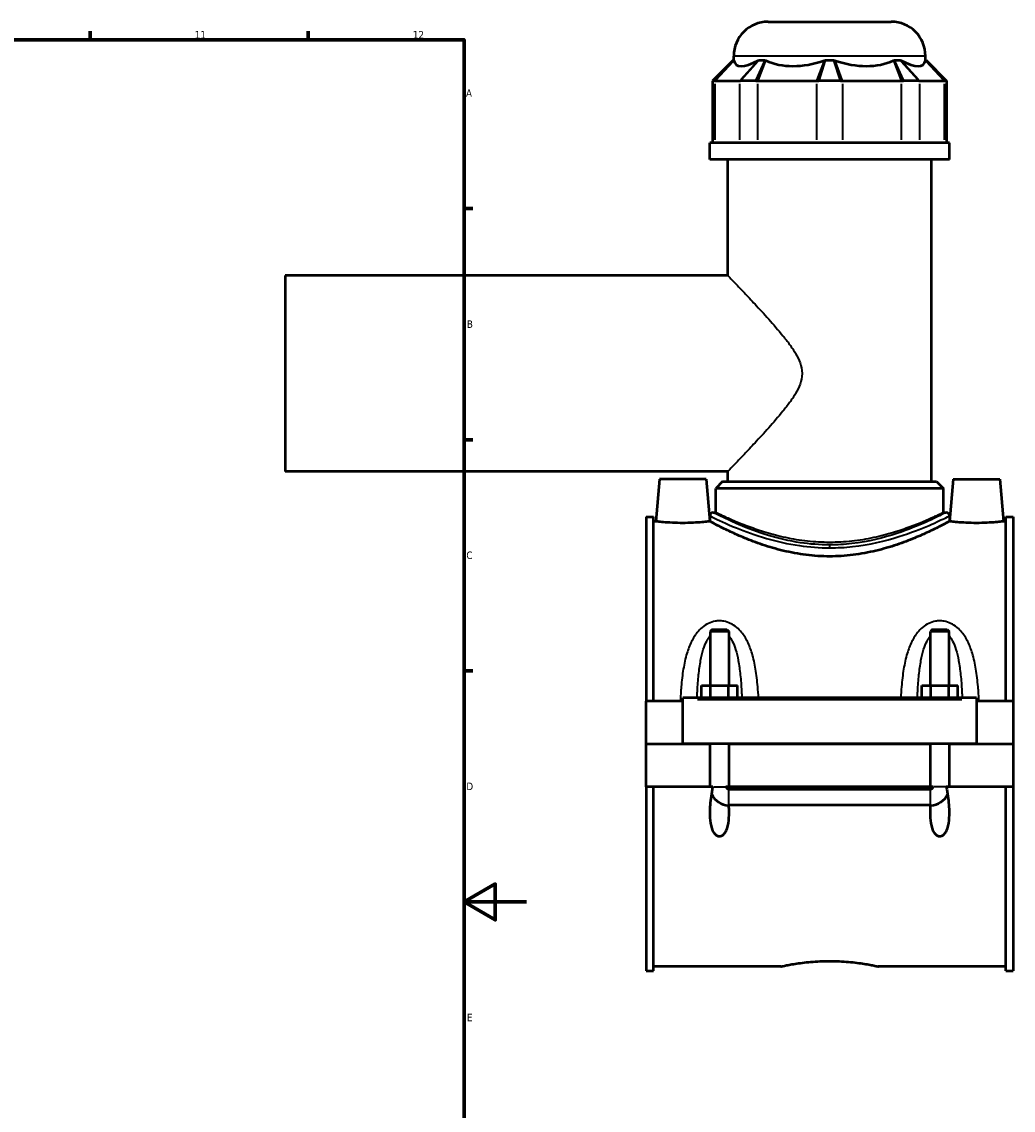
# Model space of a CAD drawing. Header units: millimetres. Extents: x -277 to 997, y -139 to 1166.
# Tile 6 of 8: x 679 to 997, y 230 to 580. Entities that reach past the tile are written whole.
import ezdxf

# ---------------------------------------------------------------- set-up
doc = ezdxf.new("R2010")
doc.units = ezdxf.units.MM
for name, color, linetype, lineweight in [('Border (ANSI)', 7, 'Continuous', 70), ('Visible (ANSI)', 7, 'Continuous', 50), ('Visible Narrow (ANSI)', 7, 'Continuous', 35)]:
    doc.layers.add(name, color=color, linetype=linetype, lineweight=lineweight)
doc.styles.add('Note Text (ANSI)', font='tahoma.ttf')

# ---------------------------------------------------------------- blocks, each defined once
blk = doc.blocks.new('Borders Default Border')
at = {"layer": 'Border (ANSI)'}
for p, q in [((700.83, 574), (700.83, 576.8)), ((770.92, 574), (770.92, 576.8)), ((821, 519.75), (823.8, 519.75)), ((821, 445.5), (823.8, 445.5)), ((821, 371.25), (823.8, 371.25))]:
    blk.add_line(p, q, dxfattribs=at)
at = {"layer": 'Border (ANSI)', "flags": 128}
for points in [[(20, 20), (20, 574), (821, 574), (821, 20), (20, 20)], [(841, 297), (821, 297), (831, 302.77), (831, 291.23), (821, 297)]]:
    blk.add_lwpolyline(points, dxfattribs=at)
at = {"layer": 'Border (ANSI)', "color": 5, "true_color": 0x0000ff, "char_height": 2.4, "attachment_point": 7, "style": 'Note Text (ANSI)'}
for s, insert in [('11', (734.43, 574.4)), ('12', (804.52, 574.4)), ('A', (821.58, 555.68)), ('B', (821.87, 481.43)), ('C', (821.71, 407.13)), ('D', (821.72, 332.93)), ('E', (821.91, 258.68))]:
    blk.add_mtext(s, dxfattribs=dict(at, insert=insert))

msp = doc.modelspace()

# ---------------------------------------------------------------- linework, layer by layer
at = {"layer": 'Visible (ANSI)'}
for p, q in [((918.65, 579.77), (958.25, 579.77)), ((907.45, 567.38), (900.85, 560.78)), ((907.45, 567.38), (907.68, 567.38)), ((907.65, 567.38), (907.65, 568.77)), ((915.71, 567.38), (917.67, 567.38)), ((937.06, 567.38), (939.84, 567.38)), ((959.22, 567.38), (961.19, 567.38)), ((969.22, 567.38), (969.44, 567.38)), ((969.25, 567.38), (969.25, 568.77)), ((969.44, 567.38), (976.04, 560.78)), ((901.42, 560.78), (900.85, 560.78)), ((900.85, 560.78), (900.85, 540.83)), ((901.42, 560.78), (901.69, 560.78)), ((901.69, 560.78), (909.48, 560.78)), ((909.48, 560.78), (909.81, 560.78)), ((914.72, 560.78), (909.81, 560.78)), ((914.72, 560.78), (915.43, 560.78)), ((915.43, 560.78), (934.24, 560.78)), ((934.24, 560.78), (934.98, 560.78)), ((941.92, 560.78), (934.98, 560.78)), ((941.92, 560.78), (942.66, 560.78)), ((942.66, 560.78), (961.46, 560.78)), ((961.46, 560.78), (962.18, 560.78)), ((967.09, 560.78), (962.18, 560.78)), ((967.09, 560.78), (967.42, 560.78)), ((967.42, 560.78), (975.2, 560.78)), ((975.2, 560.78), (975.48, 560.78)), ((976.04, 560.78), (975.48, 560.78)), ((976.04, 560.78), (976.04, 540.83)), ((976.95, 540.83), (899.95, 540.83)), ((899.95, 535.52), (899.95, 540.83)), ((976.95, 535.52), (976.95, 540.83)), ((976.95, 535.52), (899.95, 535.52)), ((905.72, 498.27), (905.72, 535.52)), ((971.17, 432.02), (971.17, 535.52)), ((763.45, 498.27), (763.45, 435.27)), ((905.72, 498.27), (763.45, 498.27)), ((905.72, 435.27), (763.45, 435.27)), ((905.72, 432.02), (905.72, 435.27)), ((883.75, 432.77), (882.57, 419.27)), ((898.75, 432.77), (883.75, 432.77)), ((898.75, 432.77), (899.93, 419.27)), ((904.07, 432.02), (901.87, 429.82)), ((904.07, 432.02), (972.82, 432.02)), ((972.82, 432.02), (975.02, 429.82)), ((978.15, 432.77), (976.97, 419.27)), ((978.15, 432.77), (993.15, 432.77)), ((993.15, 432.77), (994.33, 419.27)), ((975.02, 429.82), (901.87, 429.82)), ((901.87, 422.13), (901.87, 429.82)), ((975.02, 422.13), (975.02, 429.82)), ((879.45, 420.7), (879.45, 361.52)), ((879.45, 420.7), (881.81, 420.7)), ((881.81, 361.52), (881.81, 420.7)), ((899.95, 421.03), (899.95, 419.27)), ((901.05, 422.13), (901.87, 422.13)), ((975.02, 422.13), (975.85, 422.13)), ((976.95, 421.03), (976.95, 419.27)), ((995.09, 361.52), (995.09, 420.7)), ((995.09, 420.7), (997.45, 420.7)), ((997.45, 420.7), (997.45, 361.52)), ((882.57, 419.27), (881.81, 419.27)), ((899.95, 419.27), (899.93, 419.27)), ((976.97, 419.27), (976.95, 419.27)), ((995.09, 419.27), (994.33, 419.27)), ((900.65, 384.48), (900.05, 383.88)), ((900.05, 383.88), (900.05, 366.52)), ((906.05, 383.88), (900.05, 383.88)), ((900.65, 384.48), (905.45, 384.48)), ((905.45, 384.48), (906.05, 383.88)), ((906.05, 383.88), (906.05, 366.52)), ((971.45, 384.48), (970.85, 383.88)), ((970.85, 366.52), (970.85, 383.88)), ((976.85, 383.88), (970.85, 383.88)), ((971.45, 384.48), (976.25, 384.48)), ((976.25, 384.48), (976.85, 383.88)), ((976.85, 366.52), (976.85, 383.88)), ((897.27, 362.52), (897.27, 366.52)), ((897.27, 366.52), (900.16, 366.52)), ((900.16, 362.52), (900.16, 366.52)), ((900.16, 366.52), (905.93, 366.52)), ((905.93, 362.52), (905.93, 366.52)), ((905.93, 366.52), (908.82, 366.52)), ((908.82, 362.52), (908.82, 366.52)), ((968.07, 362.52), (968.07, 366.52)), ((968.07, 366.52), (970.96, 366.52)), ((970.96, 362.52), (970.96, 366.52)), ((970.96, 366.52), (976.73, 366.52)), ((976.73, 362.52), (976.73, 366.52)), ((976.73, 366.52), (979.62, 366.52)), ((979.62, 362.52), (979.62, 366.52)), ((891.25, 361.52), (879.45, 361.52)), ((879.45, 347.82), (879.45, 361.52)), ((891.25, 362.02), (891.25, 362.52)), ((985.65, 362.52), (891.25, 362.52)), ((891.25, 347.82), (891.25, 362.02)), ((985.65, 362.52), (985.65, 362.02)), ((985.65, 362.02), (985.65, 347.82)), ((997.45, 361.52), (985.65, 361.52)), ((997.45, 361.52), (997.45, 347.82)), ((879.45, 347.82), (891.25, 347.82)), ((879.45, 334.02), (879.45, 347.72)), ((900.05, 347.72), (879.45, 347.72)), ((985.65, 347.82), (891.25, 347.82)), ((900.05, 347.82), (900.05, 347.72)), ((900.05, 334.02), (900.05, 347.72)), ((906.05, 347.82), (906.05, 347.72)), ((906.05, 347.72), (906.05, 334.02)), ((970.85, 347.72), (906.05, 347.72)), ((970.85, 347.72), (970.85, 347.82)), ((970.85, 334.02), (970.85, 347.72)), ((976.85, 347.72), (976.85, 347.82)), ((976.85, 347.72), (976.85, 334.02)), ((997.45, 347.72), (976.85, 347.72)), ((985.65, 347.82), (997.45, 347.82)), ((997.45, 347.72), (997.45, 334.02)), ((900.05, 334.02), (879.45, 334.02)), ((879.45, 334.02), (879.45, 274.84)), ((881.81, 274.84), (881.81, 334.02)), ((900.97, 334.02), (900.05, 334.02)), ((906.05, 334.02), (905.12, 334.02)), ((970.85, 334.02), (906.05, 334.02)), ((906.05, 333.24), (970.85, 333.24)), ((971.77, 334.02), (970.85, 334.02)), ((976.85, 334.02), (975.92, 334.02)), ((997.45, 334.02), (976.85, 334.02)), ((995.09, 274.84), (995.09, 334.02)), ((997.45, 334.02), (997.45, 274.84)), ((970.85, 328.11), (906.05, 328.11)), ((922.77, 276.27), (881.81, 276.27)), ((995.09, 276.27), (954.13, 276.27)), ((879.45, 274.84), (881.81, 274.84)), ((995.09, 274.84), (997.45, 274.84))]:
    msp.add_line(p, q, dxfattribs=at)
for centre, radius, start, end in [((918.65, 568.77), 11, 90, 180), ((958.25, 568.77), 11, 0, 90), ((901.05, 421.03), 1.1, 90, 180), ((975.85, 421.03), 1.1, 0, 90), ((906.05, 334.02), 6, 203.4904, 269.1665), ((970.85, 334.02), 6, 270.8335, 336.5096)]:
    msp.add_arc(centre, radius, start, end, dxfattribs=at)
for major_axis, ratio, start_param, end_param in [((-30.21, -30.21), 0.198912, 6.142785, 6.816284), ((25.61, 25.61), 0.668179, 3.393892, 4.067391), ((-25.61, 25.61), 0.668179, 2.215795, 2.889293), ((-30.21, 30.21), 0.198912, 2.608494, 3.281993)]:
    msp.add_ellipse((938.45, 596.35), major_axis=major_axis, ratio=ratio, start_param=start_param, end_param=end_param, dxfattribs=at)
for points in [[(907.68, 567.38), (907.68, 567.35), (907.69, 567.31), (907.7, 567.28)], [(915.49, 567.28), (915.56, 567.31), (915.63, 567.35), (915.71, 567.38)], [(917.67, 567.38), (917.76, 567.35), (917.84, 567.31), (917.92, 567.28)], [(936.73, 567.28), (936.84, 567.31), (936.95, 567.35), (937.06, 567.38)], [(939.84, 567.38), (939.95, 567.35), (940.06, 567.31), (940.17, 567.28)], [(958.97, 567.28), (959.06, 567.31), (959.14, 567.35), (959.22, 567.38)], [(961.19, 567.38), (961.26, 567.35), (961.34, 567.31), (961.41, 567.28)], [(969.2, 567.28), (969.21, 567.31), (969.21, 567.35), (969.22, 567.38)], [(906.05, 328.11), (906.02, 328.11), (905.99, 328.11), (905.95, 328.11)], [(970.94, 328.11), (970.91, 328.11), (970.88, 328.11), (970.85, 328.11)]]:
    msp.add_open_spline(points, degree=3, dxfattribs=at)
for points, knots in [([(891.25, 418.73), (890.15, 418.73), (888.99, 418.76), (886.84, 418.86), (885.87, 418.93), (884.33, 419.07), (883.67, 419.14), (882.78, 419.24), (882.57, 419.27), (882.57, 419.27)], [2.625916, 2.625916, 2.625916, 2.625916, 2.95436, 2.95436, 3.282804, 3.282804, 3.610839, 3.610839, 3.938874, 3.938874, 3.938874, 3.938874]), ([(899.93, 419.27), (899.93, 419.27), (899.71, 419.24), (898.83, 419.14), (898.16, 419.07), (896.63, 418.93), (895.65, 418.86), (893.51, 418.76), (892.34, 418.73), (891.25, 418.73)], [6.56479, 6.56479, 6.56479, 6.56479, 6.892825, 6.892825, 7.22086, 7.22086, 7.549304, 7.549304, 7.877748, 7.877748, 7.877748, 7.877748]), ([(938.45, 408.02), (935.97, 408.02), (933.42, 408.17), (928.41, 408.8), (925.93, 409.26), (921.21, 410.39), (918.96, 411.06), (914.81, 412.46), (912.91, 413.19), (909.55, 414.57), (907.96, 415.28), (905.15, 416.59), (903.93, 417.2), (901.95, 418.21), (901.19, 418.61), (900.19, 419.14), (899.95, 419.27), (899.95, 419.27)], [0, 0, 0, 0, 0.744187, 0.744187, 1.488373, 1.488373, 2.23256, 2.23256, 2.976747, 2.976747, 3.718075, 3.718075, 4.459403, 4.459403, 5.200731, 5.200731, 5.94206, 5.94206, 5.94206, 5.94206]), ([(976.95, 419.27), (976.95, 419.27), (976.71, 419.14), (975.71, 418.61), (974.95, 418.21), (972.97, 417.2), (971.74, 416.59), (968.93, 415.28), (967.35, 414.57), (963.99, 413.19), (962.09, 412.46), (957.93, 411.06), (955.69, 410.39), (950.96, 409.26), (948.49, 408.8), (943.47, 408.17), (940.93, 408.02), (938.45, 408.02)], [17.826179, 17.826179, 17.826179, 17.826179, 18.567508, 18.567508, 19.308836, 19.308836, 20.050164, 20.050164, 20.791492, 20.791492, 21.535679, 21.535679, 22.279866, 22.279866, 23.024052, 23.024052, 23.768239, 23.768239, 23.768239, 23.768239]), ([(985.65, 418.73), (984.55, 418.73), (983.39, 418.76), (981.24, 418.86), (980.27, 418.93), (978.73, 419.07), (978.07, 419.14), (977.18, 419.24), (976.97, 419.27), (976.97, 419.27)], [0, 0, 0, 0, 0.328444, 0.328444, 0.656888, 0.656888, 0.984923, 0.984923, 1.312958, 1.312958, 1.312958, 1.312958]), ([(994.33, 419.27), (994.33, 419.27), (994.11, 419.24), (993.23, 419.14), (992.56, 419.07), (991.03, 418.93), (990.05, 418.86), (987.91, 418.76), (986.74, 418.73), (985.65, 418.73)], [3.938874, 3.938874, 3.938874, 3.938874, 4.266909, 4.266909, 4.594944, 4.594944, 4.923388, 4.923388, 5.251832, 5.251832, 5.251832, 5.251832]), ([(905.95, 328.11), (906.02, 327.27), (906.05, 326.45), (906.05, 324.59), (905.99, 323.41), (905.71, 321.72), (905.58, 321.16), (905.24, 320.11), (905.03, 319.61), (904.56, 318.87), (904.32, 318.57), (903.89, 318.24), (903.74, 318.15), (903.41, 318.02), (903.23, 317.98), (902.86, 317.98), (902.69, 318.02), (902.36, 318.15), (902.2, 318.24), (901.77, 318.57), (901.53, 318.87), (901.06, 319.61), (900.85, 320.11), (900.52, 321.16), (900.39, 321.72), (900.11, 323.41), (900.05, 324.59), (900.05, 327.33), (900.2, 329.16), (900.6, 332.01), (900.77, 333.03), (900.97, 334.02)], [1.134009, 1.134009, 1.134009, 1.134009, 1.38035, 1.38035, 1.721593, 1.721593, 1.892214, 1.892214, 2.062836, 2.062836, 2.173445, 2.173445, 2.228749, 2.228749, 2.284054, 2.284054, 2.339358, 2.339358, 2.394663, 2.394663, 2.505272, 2.505272, 2.675893, 2.675893, 2.846515, 2.846515, 3.187758, 3.187758, 3.71073, 3.71073, 3.999645, 3.999645, 3.999645, 3.999645]), ([(905.12, 334.02), (905.15, 333.89), (905.2, 333.77), (905.34, 333.57), (905.42, 333.48), (905.6, 333.35), (905.69, 333.31), (905.87, 333.26), (905.96, 333.24), (906.05, 333.24)], [0.0000765, 0.0000765, 0.0000765, 0.0000765, 0.0388496, 0.0388496, 0.0763108, 0.0763108, 0.1045555, 0.1045555, 0.1321027, 0.1321027, 0.1321027, 0.1321027]), ([(975.92, 334.02), (976.13, 333.03), (976.3, 332.01), (976.7, 329.16), (976.85, 327.33), (976.85, 324.59), (976.79, 323.41), (976.51, 321.72), (976.38, 321.16), (976.04, 320.11), (975.83, 319.61), (975.36, 318.87), (975.12, 318.57), (974.69, 318.24), (974.54, 318.15), (974.21, 318.02), (974.03, 317.98), (973.66, 317.98), (973.49, 318.02), (973.16, 318.15), (973, 318.24), (972.57, 318.57), (972.33, 318.87), (971.86, 319.61), (971.65, 320.11), (971.32, 321.16), (971.19, 321.72), (970.91, 323.41), (970.85, 324.59), (970.85, 326.45), (970.88, 327.27), (970.94, 328.11)], [0.568463, 0.568463, 0.568463, 0.568463, 0.857378, 0.857378, 1.38035, 1.38035, 1.721593, 1.721593, 1.892214, 1.892214, 2.062836, 2.062836, 2.173445, 2.173445, 2.228749, 2.228749, 2.284054, 2.284054, 2.339358, 2.339358, 2.394663, 2.394663, 2.505272, 2.505272, 2.675893, 2.675893, 2.846515, 2.846515, 3.187758, 3.187758, 3.434099, 3.434099, 3.434099, 3.434099]), ([(970.85, 333.24), (970.97, 333.24), (971.08, 333.27), (971.3, 333.36), (971.41, 333.42), (971.56, 333.58), (971.62, 333.65), (971.72, 333.82), (971.75, 333.92), (971.77, 334.02)], [0, 0, 0, 0, 0.0353577, 0.0353577, 0.0721371, 0.0721371, 0.101011, 0.101011, 0.1318024, 0.1318024, 0.1318024, 0.1318024]), ([(922.77, 276.27), (922.77, 276.27), (922.86, 276.29), (923.26, 276.37), (923.56, 276.44), (924.37, 276.6), (924.86, 276.7), (926.01, 276.91), (926.67, 277.02), (928.05, 277.24), (928.84, 277.35), (930.55, 277.57), (931.47, 277.67), (933.4, 277.83), (934.41, 277.9), (936.44, 277.99), (937.46, 278.01), (938.45, 278.01)], [7.112677, 7.112677, 7.112677, 7.112677, 7.409026, 7.409026, 7.705376, 7.705376, 8.001725, 8.001725, 8.298074, 8.298074, 8.594448, 8.594448, 8.890822, 8.890822, 9.187195, 9.187195, 9.483569, 9.483569, 9.483569, 9.483569]), ([(938.45, 278.01), (939.44, 278.01), (940.46, 277.99), (942.48, 277.9), (943.49, 277.83), (945.42, 277.67), (946.35, 277.57), (948.06, 277.35), (948.84, 277.24), (950.23, 277.02), (950.88, 276.91), (952.03, 276.7), (952.53, 276.6), (953.33, 276.44), (953.63, 276.37), (954.03, 276.29), (954.13, 276.27), (954.13, 276.27)], [0, 0, 0, 0, 0.296374, 0.296374, 0.592747, 0.592747, 0.889121, 0.889121, 1.185495, 1.185495, 1.481844, 1.481844, 1.778193, 1.778193, 2.074543, 2.074543, 2.370892, 2.370892, 2.370892, 2.370892])]:
    msp.add_open_spline(points, degree=3, knots=knots, dxfattribs=at)
at = {"layer": 'Visible Narrow (ANSI)'}
for p, q in [((901.73, 561.11), (907.37, 567.05)), ((901.99, 561.1), (907.4, 566.95)), ((968.87, 568.77), (908.03, 568.77)), ((915.18, 566.95), (909.78, 561.1)), ((915.41, 567.05), (910.1, 561.11)), ((914.87, 561.11), (917.53, 567.05)), ((915.56, 561.1), (917.8, 566.95)), ((936.6, 566.95), (934.36, 561.1)), ((936.95, 567.05), (935.08, 561.11)), ((941.82, 561.11), (939.94, 567.05)), ((942.53, 561.1), (940.29, 566.95)), ((959.1, 566.95), (961.34, 561.1)), ((959.37, 567.05), (962.03, 561.11)), ((966.79, 561.11), (961.48, 567.05)), ((967.11, 561.1), (961.71, 566.95)), ((969.5, 566.95), (974.9, 561.1)), ((969.53, 567.05), (975.17, 561.11)), ((901.69, 541.82), (901.69, 559.78)), ((909.48, 559.78), (909.48, 541.82)), ((915.43, 541.82), (915.43, 559.78)), ((934.24, 559.78), (934.24, 541.82)), ((942.66, 541.82), (942.66, 559.78)), ((961.46, 559.78), (961.46, 541.82)), ((967.42, 541.82), (967.42, 559.78)), ((975.2, 559.78), (975.2, 541.82)), ((938.45, 411.68), (938.45, 410.82)), ((895.97, 362.02), (980.93, 362.02)), ((901.14, 334.02), (904.95, 334.02)), ((906.05, 328.21), (906.05, 333.02)), ((970.85, 328.21), (970.85, 333.02)), ((975.75, 334.02), (971.94, 334.02))]:
    msp.add_line(p, q, dxfattribs=at)
for points, knots in [([(905.72, 498.27), (905.72, 498.27), (905.94, 498.04), (906.79, 497.16), (907.42, 496.5), (909.02, 494.83), (909.99, 493.81), (912.12, 491.56), (913.29, 490.31), (915.85, 487.56), (917.34, 485.94), (920.39, 482.51), (921.96, 480.71), (924.19, 477.94), (924.91, 477.02), (926.27, 475.14), (926.91, 474.19), (928.06, 472.24), (928.56, 471.25), (929.32, 469.13), (929.58, 468.02), (929.58, 466.77)], [16.749421, 16.749421, 16.749421, 16.749421, 17.395281, 17.395281, 18.041142, 18.041142, 18.687002, 18.687002, 19.332862, 19.332862, 20.082787, 20.082787, 20.832712, 20.832712, 21.207674, 21.207674, 21.582637, 21.582637, 21.957599, 21.957599, 22.332561, 22.332561, 22.332561, 22.332561]), ([(929.58, 466.77), (929.58, 465.52), (929.32, 464.4), (928.56, 462.29), (928.06, 461.3), (926.91, 459.35), (926.27, 458.4), (924.91, 456.52), (924.19, 455.59), (921.96, 452.82), (920.39, 451.02), (917.34, 447.59), (915.85, 445.97), (913.29, 443.22), (912.12, 441.98), (909.99, 439.72), (909.02, 438.71), (907.42, 437.04), (906.79, 436.38), (905.94, 435.49), (905.72, 435.27), (905.72, 435.27)], [0, 0, 0, 0, 0.374962, 0.374962, 0.749925, 0.749925, 1.124887, 1.124887, 1.49985, 1.49985, 2.249775, 2.249775, 2.999699, 2.999699, 3.64556, 3.64556, 4.29142, 4.29142, 4.93728, 4.93728, 5.58314, 5.58314, 5.58314, 5.58314]), ([(899.95, 421.03), (899.95, 421.02), (900.33, 420.84), (902.43, 419.82), (905.03, 418.57), (911.25, 416.03), (914.51, 414.83), (921.44, 412.82), (925.02, 412), (931.93, 411.01), (935.19, 410.76), (938.45, 410.76)], [-17.788846, -17.788846, -17.788846, -17.788846, -16.892253, -16.892253, -15.227435, -15.227435, -13.940718, -13.940718, -12.801126, -12.801126, -11.859239, -11.859239, -11.859239, -11.859239]), ([(938.45, 411.71), (935.28, 411.71), (932.11, 411.96), (925.4, 412.96), (921.92, 413.8), (915.19, 415.84), (912.03, 417.06), (905.98, 419.63), (903.46, 420.9), (901.42, 421.93), (901.05, 422.12), (901.05, 422.13)], [11.859239, 11.859239, 11.859239, 11.859239, 12.801126, 12.801126, 13.940718, 13.940718, 15.227435, 15.227435, 16.892253, 16.892253, 17.788846, 17.788846, 17.788846, 17.788846]), ([(938.45, 412.51), (936.1, 412.51), (933.7, 412.64), (928.94, 413.16), (926.58, 413.55), (922.09, 414.51), (919.95, 415.07), (916, 416.27), (914.19, 416.89), (910.99, 418.08), (909.48, 418.69), (906.81, 419.82), (905.64, 420.34), (903.76, 421.21), (903.05, 421.56), (902.1, 422.01), (901.87, 422.13), (901.87, 422.13)], [0, 0, 0, 0, 0.703322, 0.703322, 1.406644, 1.406644, 2.109966, 2.109966, 2.813288, 2.813288, 3.514831, 3.514831, 4.216374, 4.216374, 4.917917, 4.917917, 5.61946, 5.61946, 5.61946, 5.61946]), ([(975.85, 422.13), (975.84, 422.12), (975.46, 421.92), (973.63, 421), (971.84, 420.1), (966.95, 417.91), (963.77, 416.59), (955.83, 413.97), (950.88, 412.72), (943.26, 411.85), (940.85, 411.71), (938.45, 411.71)], [29.648081, 29.648081, 29.648081, 29.648081, 30.571983, 30.571983, 31.869183, 31.869183, 33.255771, 33.255771, 34.862141, 34.862141, 35.577718, 35.577718, 35.577718, 35.577718]), ([(975.02, 422.13), (975.02, 422.13), (974.79, 422.01), (973.85, 421.56), (973.13, 421.21), (971.25, 420.34), (970.09, 419.82), (967.42, 418.69), (965.91, 418.08), (962.71, 416.89), (960.9, 416.27), (956.94, 415.07), (954.8, 414.51), (950.31, 413.55), (947.96, 413.16), (943.2, 412.64), (940.79, 412.51), (938.45, 412.51)], [16.858379, 16.858379, 16.858379, 16.858379, 17.559922, 17.559922, 18.261465, 18.261465, 18.963008, 18.963008, 19.664551, 19.664551, 20.367873, 20.367873, 21.071195, 21.071195, 21.774517, 21.774517, 22.477839, 22.477839, 22.477839, 22.477839]), ([(938.45, 410.76), (940.93, 410.76), (943.4, 410.9), (951.25, 411.76), (956.34, 412.99), (964.51, 415.57), (967.79, 416.87), (972.83, 419.03), (974.67, 419.92), (976.55, 420.83), (976.94, 421.02), (976.95, 421.03)], [-35.577718, -35.577718, -35.577718, -35.577718, -34.862141, -34.862141, -33.255771, -33.255771, -31.869183, -31.869183, -30.571983, -30.571983, -29.648081, -29.648081, -29.648081, -29.648081]), ([(915.59, 362.52), (915.53, 363.74), (915.45, 364.95), (915.18, 368.06), (914.97, 369.95), (914.38, 373.53), (914.01, 375.22), (913.12, 378.16), (912.64, 379.44), (911.51, 381.69), (910.9, 382.68), (909.7, 384.16), (909.18, 384.7), (907.97, 385.7), (907.28, 386.15), (905.87, 386.81), (905.16, 387.04), (903.98, 387.25), (903.51, 387.29), (903.05, 387.29), (902.58, 387.29), (902.12, 387.25), (900.93, 387.04), (900.23, 386.81), (898.81, 386.15), (898.12, 385.7), (896.92, 384.7), (896.4, 384.16), (895.19, 382.68), (894.58, 381.69), (893.46, 379.44), (892.98, 378.16), (892.08, 375.22), (891.72, 373.53), (891.13, 369.95), (890.91, 368.06), (890.62, 364.62), (890.53, 363.07), (890.46, 361.52)], [-6.622089, -6.622089, -6.622089, -6.622089, -6.276436, -6.276436, -5.725718, -5.725718, -5.210828, -5.210828, -4.792955, -4.792955, -4.432497, -4.432497, -4.199065, -4.199065, -3.945989, -3.945989, -3.722966, -3.722966, -3.583576, -3.583576, -3.583576, -3.444186, -3.444186, -3.221162, -3.221162, -2.968086, -2.968086, -2.734655, -2.734655, -2.374196, -2.374196, -1.956323, -1.956323, -1.441433, -1.441433, -0.890716, -0.890716, -0.450711, -0.450711, -0.450711, -0.450711]), ([(986.44, 361.52), (986.37, 363.07), (986.27, 364.62), (985.98, 368.06), (985.77, 369.95), (985.18, 373.53), (984.81, 375.22), (983.92, 378.16), (983.44, 379.44), (982.31, 381.69), (981.7, 382.68), (980.5, 384.16), (979.98, 384.7), (978.77, 385.7), (978.08, 386.15), (976.67, 386.81), (975.96, 387.04), (974.78, 387.25), (974.31, 387.29), (973.85, 387.29), (973.38, 387.29), (972.92, 387.25), (971.73, 387.04), (971.03, 386.81), (969.61, 386.15), (968.92, 385.7), (967.72, 384.7), (967.2, 384.16), (965.99, 382.68), (965.38, 381.69), (964.26, 379.44), (963.78, 378.16), (962.88, 375.22), (962.52, 373.53), (961.93, 369.95), (961.71, 368.06), (961.45, 364.95), (961.37, 363.74), (961.31, 362.52)], [-6.716726, -6.716726, -6.716726, -6.716726, -6.2767, -6.2767, -5.72601, -5.72601, -5.211119, -5.211119, -4.793245, -4.793245, -4.432785, -4.432785, -4.199352, -4.199352, -3.946276, -3.946276, -3.723252, -3.723252, -3.583862, -3.583862, -3.583862, -3.444472, -3.444472, -3.221448, -3.221448, -2.968372, -2.968372, -2.734939, -2.734939, -2.374479, -2.374479, -1.956605, -1.956605, -1.441714, -1.441714, -0.891024, -0.891024, -0.545349, -0.545349, -0.545349, -0.545349]), ([(895.85, 362.52), (895.88, 363.26), (895.91, 364), (896.05, 366.5), (896.17, 368.25), (896.51, 371.54), (896.72, 373.11), (897.24, 375.83), (897.52, 377.01), (898.16, 379.08), (898.52, 380), (899.21, 381.36), (899.51, 381.86), (899.91, 382.39), (899.98, 382.47), (900.05, 382.56)], [0.661492, 0.661492, 0.661492, 0.661492, 0.890716, 0.890716, 1.441433, 1.441433, 1.956323, 1.956323, 2.374196, 2.374196, 2.734655, 2.734655, 2.968086, 2.968086, 3.014637, 3.014637, 3.014637, 3.014637]), ([(906.05, 382.56), (906.12, 382.47), (906.18, 382.39), (906.58, 381.86), (906.89, 381.36), (907.58, 380), (907.93, 379.08), (908.58, 377.01), (908.86, 375.83), (909.37, 373.11), (909.58, 371.54), (909.92, 368.25), (910.05, 366.5), (910.18, 364), (910.21, 363.26), (910.24, 362.52)], [4.152514, 4.152514, 4.152514, 4.152514, 4.199065, 4.199065, 4.432497, 4.432497, 4.792955, 4.792955, 5.210828, 5.210828, 5.725718, 5.725718, 6.276436, 6.276436, 6.50566, 6.50566, 6.50566, 6.50566]), ([(966.65, 362.52), (966.68, 363.26), (966.71, 364), (966.85, 366.5), (966.97, 368.25), (967.31, 371.54), (967.52, 373.11), (968.04, 375.83), (968.32, 377.01), (968.96, 379.08), (969.32, 380), (970.01, 381.36), (970.31, 381.86), (970.71, 382.39), (970.78, 382.47), (970.85, 382.56)], [0.661778, 0.661778, 0.661778, 0.661778, 0.891024, 0.891024, 1.441714, 1.441714, 1.956605, 1.956605, 2.374479, 2.374479, 2.734939, 2.734939, 2.968372, 2.968372, 3.014924, 3.014924, 3.014924, 3.014924]), ([(976.85, 382.56), (976.92, 382.47), (976.98, 382.39), (977.38, 381.86), (977.69, 381.36), (978.38, 380), (978.73, 379.08), (979.38, 377.01), (979.66, 375.83), (980.17, 373.11), (980.38, 371.54), (980.72, 368.25), (980.85, 366.5), (980.98, 364), (981.01, 363.26), (981.04, 362.52)], [4.1528, 4.1528, 4.1528, 4.1528, 4.199352, 4.199352, 4.432785, 4.432785, 4.793245, 4.793245, 5.211119, 5.211119, 5.72601, 5.72601, 6.2767, 6.2767, 6.505946, 6.505946, 6.505946, 6.505946])]:
    msp.add_open_spline(points, degree=3, knots=knots, dxfattribs=at)

# ---------------------------------------------------------------- block references
msp.add_blockref('Borders Default Border', (0, 0))

doc.saveas('drawing.dxf')
